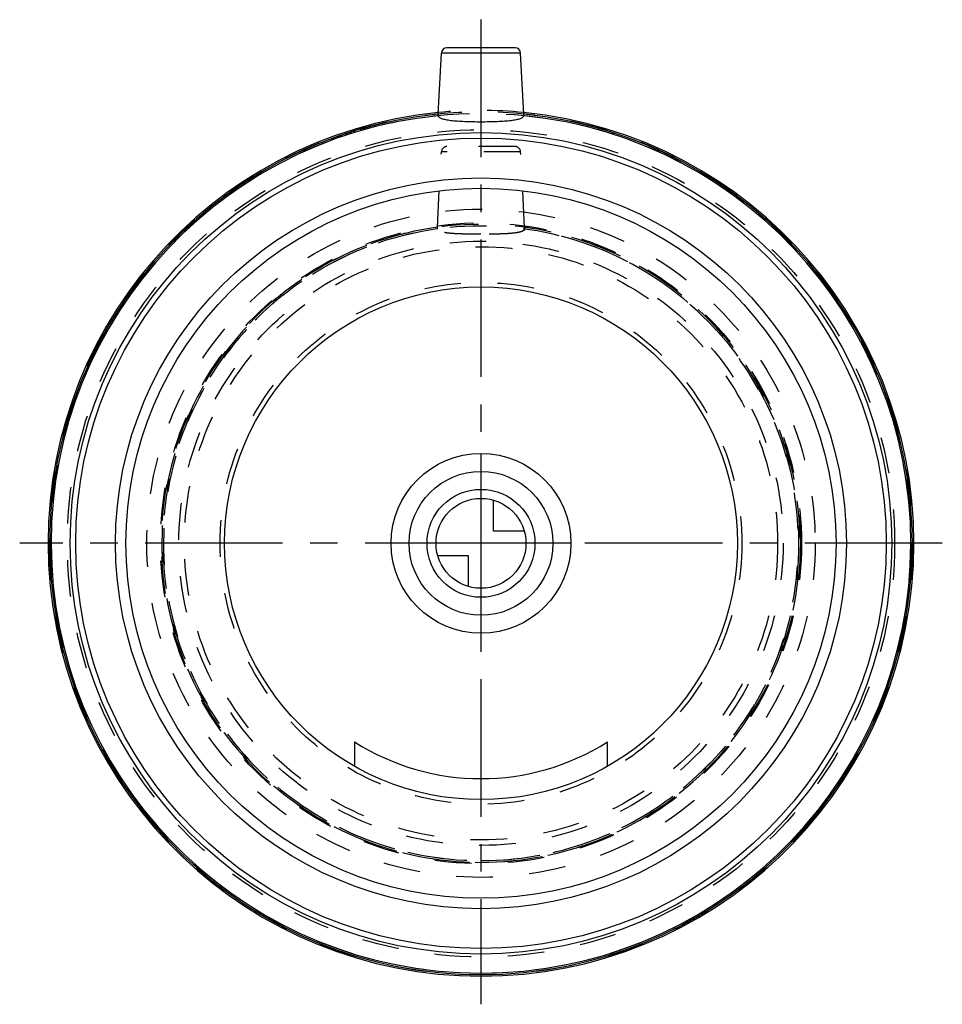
# Model space of a CAD drawing. Header units: millimetres. Extents: x 418 to 582, y 412 to 588.
import ezdxf

# ---------------------------------------------------------------- set-up
doc = ezdxf.new("R2010")
doc.units = ezdxf.units.MM
doc.header["$LTSCALE"] = 65.185185
doc.linetypes.add('CENTER', pattern=[0.6, 0.375, -0.075, 0.075, -0.075])
doc.linetypes.add('HIDDEN', pattern=[0.2, 0.1, -0.1])
for name, color, linetype in [('ACHSEN_S', 7, 'CONTINUOUS'), ('KOERPER', 7, 'CONTINUOUS'), ('KONST.EL_MIT_GEO', 7, 'CONTINUOUS'), ('KURVEN', 7, 'CONTINUOUS')]:
    doc.layers.add(name, color=color, linetype=linetype)

msp = doc.modelspace()

# ---------------------------------------------------------------- linework, layer by layer
at = {"layer": 'ACHSEN_S', "color": 2, "linetype": 'CENTER'}
for p, q in [((500, 587.58), (500, 412.43)), ((582.05, 494.43), (417.96, 494.43))]:
    msp.add_line(p, q, dxfattribs=at)
at = {"layer": 'KOERPER', "color": 7, "linetype": 'Continuous'}
for p, q in [((492.39, 570.79), (492.95, 581.63)), ((507.62, 570.79), (507.05, 581.63))]:
    msp.add_line(p, q, dxfattribs=at)
at = {"layer": 'KOERPER', "color": 8, "linetype": 'HIDDEN'}
for p, q in [((492.25, 550.64), (492.95, 564.08)), ((507.76, 550.59), (507.05, 564.08)), ((507.76, 550.64), (507.76, 550.59))]:
    msp.add_line(p, q, dxfattribs=at)
msp.add_circle((500, 494.43), 57, dxfattribs=at)
at = {"layer": 'KOERPER', "color": 7, "linetype": 'Continuous'}
msp.add_arc((500, 494.43), 76.45, 95.727, 84.273, dxfattribs=at)
at = {"layer": 'KOERPER', "color": 8, "linetype": 'HIDDEN'}
for radius, start, end in [(56.75, 97.8534, 82.1466), (56.45, 97.9068, 82.0932)]:
    msp.add_arc((500, 494.43), radius, start, end, dxfattribs=at)
at = {"layer": 'KOERPER', "color": 7, "linetype": 'Continuous'}
for points, knots in [([(492.37, 570.5), (492.39, 570.39), (492.51, 570.23), (492.75, 570.1), (493.13, 569.94), (493.77, 569.79), (494.71, 569.65), (495.85, 569.55), (497.64, 569.45), (499.04, 569.43), (500, 569.43)], [0, 0, 0, 0, 0.040164, 0.068661, 0.104219, 0.197477, 0.319214, 0.465892, 0.632432, 1, 1, 1, 1]), ([(500, 569.43), (500.97, 569.43), (502.37, 569.45), (504.15, 569.55), (505.29, 569.65), (506.23, 569.79), (506.87, 569.94), (507.26, 570.1), (507.49, 570.23), (507.62, 570.39), (507.63, 570.5)], [0, 0, 0, 0, 0.367564, 0.534107, 0.680788, 0.802526, 0.895782, 0.93134, 0.959837, 1, 1, 1, 1])]:
    msp.add_open_spline(points, degree=3, knots=knots, dxfattribs=at)
at = {"layer": 'KOERPER', "color": 8, "linetype": 'HIDDEN'}
for points, knots in [([(492.24, 550.34), (492.23, 550.38), (492.24, 550.48), (492.25, 550.58), (492.25, 550.64)], [0, 0, 0, 0, 0.353911, 1, 1, 1, 1]), ([(500, 549.41), (499.02, 549.41), (497.6, 549.42), (495.78, 549.48), (494.62, 549.55), (493.66, 549.67), (493.01, 549.8), (492.62, 549.95), (492.38, 550.08), (492.25, 550.24), (492.24, 550.34)], [0, 0, 0, 0, 0.368322, 0.53523, 0.682186, 0.803974, 0.896924, 0.932188, 0.960332, 1, 1, 1, 1]), ([(507.77, 550.34), (507.76, 550.24), (507.63, 550.08), (507.39, 549.95), (507, 549.8), (506.34, 549.67), (505.38, 549.55), (504.23, 549.48), (502.41, 549.42), (500.98, 549.41), (500, 549.41)], [0, 0, 0, 0, 0.039669, 0.067814, 0.103078, 0.196029, 0.317816, 0.464768, 0.631673, 1, 1, 1, 1]), ([(507.76, 550.59), (507.76, 550.53), (507.76, 550.45), (507.77, 550.37), (507.77, 550.34)], [0, 0, 0, 0, 0.6512, 1, 1, 1, 1])]:
    msp.add_open_spline(points, degree=3, knots=knots, dxfattribs=at)
at = {"layer": 'KONST.EL_MIT_GEO', "color": 7, "linetype": 'Continuous'}
for p, q in [((507.05, 581.63), (492.95, 581.63)), ((506.05, 582.58), (493.95, 582.58)), ((492.39, 570.79), (492.38, 570.77)), ((492.38, 570.77), (492.38, 570.62)), ((507.62, 570.77), (507.62, 570.79)), ((477.5, 459.11), (477.5, 454.76)), ((522.5, 454.76), (522.5, 459.11))]:
    msp.add_line(p, q, dxfattribs=at)
at = {"layer": 'KONST.EL_MIT_GEO', "color": 8, "linetype": 'HIDDEN'}
for p, q in [((476.78, 567.32), (476.69, 567.6)), ((476.91, 567.36), (476.82, 567.64)), ((476.97, 567.38), (476.88, 567.66)), ((477.44, 567.52), (477.35, 567.81)), ((477.6, 567.57), (477.51, 567.86)), ((477.62, 567.58), (477.53, 567.86)), ((478.68, 567.89), (478.59, 568.18)), ((479.12, 568.02), (479.03, 568.31)), ((479.13, 568.02), (479.05, 568.31)), ((479.31, 568.07), (479.23, 568.36)), ((479.44, 568.11), (479.36, 568.4)), ((479.49, 568.12), (479.41, 568.41)), ((479.75, 568.19), (479.67, 568.48)), ((479.76, 568.2), (479.68, 568.49)), ((479.84, 568.22), (479.76, 568.51)), ((480.2, 568.32), (480.13, 568.61)), ((473.42, 566.48), (473.52, 566.2)), ((473.7, 566.26), (473.6, 566.54)), ((473.88, 566.33), (473.77, 566.61)), ((473.8, 566.62), (473.9, 566.33)), ((473.97, 566.36), (473.87, 566.64)), ((474.27, 566.47), (474.17, 566.75)), ((474.52, 566.56), (474.42, 566.84)), ((474.66, 566.6), (474.55, 566.89)), ((474.69, 566.61), (474.59, 566.9)), ((474.91, 566.69), (474.81, 566.98)), ((475.02, 566.73), (474.92, 567.01)), ((475.04, 566.74), (474.95, 567.02)), ((475.24, 566.8), (475.14, 567.09)), ((475.29, 566.82), (475.2, 567.11)), ((476.03, 567.07), (475.93, 567.36)), ((476.09, 567.09), (475.99, 567.38)), ((476.14, 567.11), (476.04, 567.39)), ((476.4, 567.19), (476.31, 567.48)), ((507.05, 564.08), (492.95, 564.08)), ((506.05, 565.02), (493.95, 565.02))]:
    msp.add_line(p, q, dxfattribs=at)
for radius in [76.8, 76.5, 73.57, 59.43, 56.8, 56.5, 53.74, 52.76, 46.4]:
    msp.add_circle((500, 494.43), radius, dxfattribs=at)
at = {"layer": 'KONST.EL_MIT_GEO', "color": 7, "linetype": 'Continuous'}
for radius in [73.06, 72.08, 65, 63.15, 45.6]:
    msp.add_circle((500, 494.43), radius, dxfattribs=at)
for centre, radius, start, end in [((493.95, 581.58), 1, 90, 177), ((506.05, 581.58), 1, 3, 90), ((500, 494.43), 77, 95.663, 84.337), ((500, 494.43), 76.72, 95.6989, 84.3011), ((500, 494.57), 42, 237.6076, 302.3924)]:
    msp.add_arc(centre, radius, start, end, dxfattribs=at)
at = {"layer": 'KONST.EL_MIT_GEO', "color": 8, "linetype": 'HIDDEN'}
for centre, radius, start, end in [((500, 494.43), 77, 84.337, 95.663), ((493.95, 564.02), 1, 90, 177), ((506.05, 564.02), 1, 3, 90)]:
    msp.add_arc(centre, radius, start, end, dxfattribs=at)
for points, knots in [([(492.4, 571.05), (492.4, 571.05), (492.4, 571.04), (492.4, 571.02), (492.4, 570.96), (492.39, 570.89), (492.39, 570.83), (492.39, 570.79)], [0, 0, 0, 0, 0.021088, 0.077311, 0.289678, 0.611363, 1, 1, 1, 1]), ([(507.62, 570.79), (507.62, 570.83), (507.62, 570.89), (507.61, 570.96), (507.61, 571.02), (507.6, 571.04), (507.6, 571.05), (507.6, 571.05)], [0, 0, 0, 0, 0.388637, 0.710322, 0.922689, 0.978912, 1, 1, 1, 1])]:
    msp.add_open_spline(points, degree=3, knots=knots, dxfattribs=at)
at = {"layer": 'KONST.EL_MIT_GEO', "color": 7, "linetype": 'Continuous'}
for points, knots in [([(492.38, 570.62), (492.38, 570.6), (492.37, 570.56), (492.37, 570.52), (492.37, 570.5)], [0, 0, 0, 0, 0.356877, 1, 1, 1, 1]), ([(507.63, 570.5), (507.64, 570.53), (507.63, 570.62), (507.62, 570.71), (507.62, 570.77)], [0, 0, 0, 0, 0.350543, 1, 1, 1, 1])]:
    msp.add_open_spline(points, degree=3, knots=knots, dxfattribs=at)
at = {"layer": 'KURVEN', "color": 40, "linetype": 'Continuous'}
for p, q in [((500, 510.43), (500, 478.43)), ((502.2, 496.62), (502.2, 502.12)), ((507.69, 496.62), (502.2, 496.62)), ((516, 494.43), (484, 494.43)), ((497.8, 492.23), (492.31, 492.23)), ((497.8, 486.73), (497.8, 492.23))]:
    msp.add_line(p, q, dxfattribs=at)
for radius in [16, 12.8, 9.6, 8]:
    msp.add_circle((500, 494.43), radius, dxfattribs=at)

doc.saveas('drawing.dxf')
